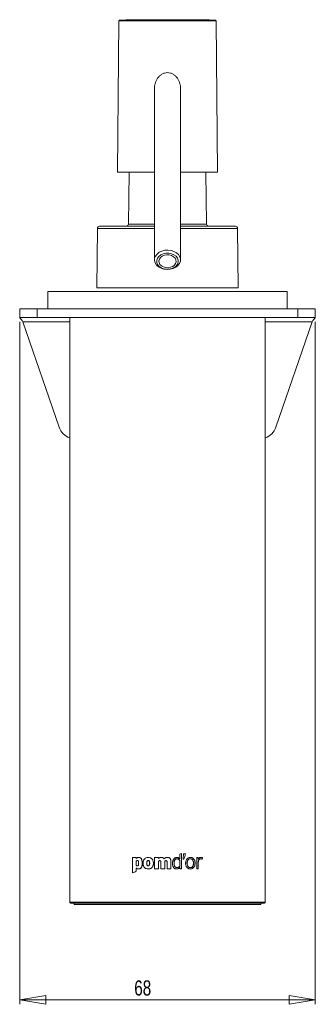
# Model space of a CAD drawing. Header units: millimetres. Extents: x -61 to 284, y 26 to 500.
# Tile 2 of 3: x -61 to 7, y 273 to 500. Entities that reach past the tile are written whole.
import ezdxf

# ---------------------------------------------------------------- set-up
doc = ezdxf.new("R2010")
doc.units = ezdxf.units.MM
doc.styles.add('SLDTEXTSTYLE0', font='TXT', dxfattribs={"width": 0.75})
doc.dimstyles.new('SLDDIMSTYLE0', dxfattribs={"dimtxt": 3.5, "dimasz": 6, "dimexe": 0, "dimexo": 0.0625, "dimgap": 0.875, "dimtad": 1, "dimtoh": 1, "dimrnd": 1e-09, "dimzin": 12, "dimdsep": 46, "dimtxsty": 'SLDTEXTSTYLE0', "dimblk1": 'CLOSED', "dimblk2": 'CLOSED', "dimsah": 1, "dimcen": 0.09, "dimadec": 0, "dimazin": 0, "dimtfac": 1, "dimtofl": 0, "dimtmove": 0, "dimatfit": 3, "dimldrblk": 'CLOSED', "dimfxl": 1, "dimfrac": 2, "dimtolj": 1, "dimtzin": 12, "dimarcsym": 0})

# ---------------------------------------------------------------- blocks, each defined once
blk = doc.blocks.new('_CLOSED')
at = {"color": 0, "linetype": 'ByBlock', "lineweight": -2}
for p, q in [((-1, 0.166667), (0, 0)), ((-1, 0.166667), (-1, -0.166667)), ((0, 0), (-1, -0.166667)), ((0, 0), (-1, 0))]:
    blk.add_line(p, q, dxfattribs=at)
blk = doc.blocks.new('*D2')
at = {"color": 7, "linetype": 'Continuous', "lineweight": 0}
for p, q in [((-60.82, 430.41), (-60.82, 273.11)), ((7.18, 430.41), (7.18, 273.11)), ((7.18, 274.11), (-60.82, 274.11))]:
    blk.add_line(p, q, dxfattribs=at)
at = {"color": 7, "linetype": 'Continuous', "lineweight": 0, "xscale": 6, "yscale": 6, "rotation": 180}
blk.add_blockref('_CLOSED', (-60.82, 274.11, -20.78), dxfattribs=at)
at = {"color": 7, "linetype": 'Continuous', "lineweight": 0, "xscale": 6, "yscale": 6}
blk.add_blockref('_CLOSED', (7.18, 274.11, -20.78), dxfattribs=at)
at = {"color": 7, "linetype": 'Continuous', "lineweight": 0, "insert": (-34.47, 278.63), "char_height": 3.5, "attachment_point": 1, "style": 'SLDTEXTSTYLE0'}
blk.add_mtext('68', dxfattribs=at)

msp = doc.modelspace()

# ---------------------------------------------------------------- linework, layer by layer
at = {"color": 7, "linetype": 'Continuous', "lineweight": 15}
for p, q in [((-38.016, 499.74), (-38.32, 464.914)), ((-15.32, 464.914), (-15.624, 499.74)), ((-29.82, 483.988), (-29.82, 444.682)), ((-23.82, 444.682), (-23.82, 483.988)), ((-29.82, 464.914), (-38.32, 464.914)), ((-35.601, 464.914), (-35.811, 452.906)), ((-15.32, 464.914), (-23.82, 464.914)), ((-17.828, 452.906), (-18.038, 464.914)), ((-42.947, 451.919), (-43.067, 438.214)), ((-42.447, 452.414), (-32.995, 452.414)), ((-32.995, 452.414), (-29.82, 452.414)), ((-23.82, 452.414), (-11.192, 452.414)), ((-10.572, 438.214), (-10.692, 451.919)), ((-54.32, 437.414), (-54.32, 433.414)), ((0.68, 437.414), (-54.32, 437.414)), ((0.68, 433.414), (0.68, 437.414)), ((-60.82, 431.414), (-60.82, 433.414)), ((-60.82, 433.414), (-56.82, 433.414)), ((-56.82, 433.414), (-56.82, 431.414)), ((-56.82, 433.414), (3.18, 433.414)), ((3.18, 431.414), (3.18, 433.414)), ((3.18, 433.414), (7.18, 433.414)), ((7.18, 433.414), (7.18, 431.414)), ((-56.82, 431.414), (-60.82, 431.414)), ((-60.82, 431.292), (-60.82, 431.414)), ((-56.82, 431.414), (3.18, 431.414)), ((-49.32, 431.414), (-49.32, 296.614)), ((-4.32, 296.614), (-4.32, 431.414)), ((7.18, 431.414), (3.18, 431.414)), ((7.18, 431.414), (7.18, 431.292)), ((-51.747, 406.117), (-60.085, 430.414)), ((6.445, 430.414), (-1.892, 406.117)), ((-23.165, 307.784), (-23.232, 306.563)), ((-23.157, 307.784), (-23.224, 306.563)), ((-26.906, 305.803), (-26.906, 304.353)), ((-26.82, 296.414), (-49.12, 296.414)), ((-48.32, 296.414), (-48.32, 296.114)), ((-48.32, 296.114), (-29.283, 296.114)), ((-29.283, 296.114), (-5.32, 296.114)), ((-4.52, 296.414), (-26.82, 296.414)), ((-5.32, 296.114), (-5.32, 296.414))]:
    msp.add_line(p, q, dxfattribs=at)
at = {"color": 8, "linetype": 'Continuous', "lineweight": 15}
for p, q in [((-15.624, 499.74), (-38.016, 499.74)), ((-15.821, 499.939), (-37.818, 499.939)), ((-29.82, 451.919), (-42.947, 451.919)), ((-35.811, 452.906), (-30.373, 452.906)), ((-30.373, 452.906), (-29.82, 452.906)), ((-23.82, 452.906), (-17.828, 452.906)), ((-10.692, 451.919), (-23.82, 451.919)), ((-60.085, 430.414), (-49.32, 430.414)), ((-4.32, 430.414), (6.445, 430.414)), ((-49.32, 296.614), (-26.82, 296.614)), ((-26.82, 296.614), (-4.32, 296.614))]:
    msp.add_line(p, q, dxfattribs=at)
at = {"color": 142, "linetype": 'Continuous', "lineweight": 0, "true_color": 0x0080c0}
for p, q in [((-43.067, 438.214), (-33.24, 438.214)), ((-33.24, 438.214), (-10.572, 438.214)), ((-34.031, 306.908), (-34.857, 306.908)), ((-34.857, 306.908), (-34.857, 303.414)), ((-34.031, 306.728), (-34.031, 306.908)), ((-34.015, 306.728), (-34.015, 306.908)), ((-28.907, 306.908), (-29.779, 306.908)), ((-29.779, 306.908), (-29.779, 304.353)), ((-28.907, 306.737), (-28.907, 306.908)), ((-28.902, 306.737), (-28.902, 306.908)), ((-24.671, 306.645), (-24.666, 306.645)), ((-23.984, 307.696), (-23.984, 306.621)), ((-23.978, 307.696), (-23.978, 306.621)), ((-23.616, 304.353), (-23.616, 307.9)), ((-23.232, 306.563), (-23.224, 306.563)), ((-23.027, 306.563), (-23.224, 306.563)), ((-23.165, 307.784), (-23.157, 307.784)), ((-22.662, 307.784), (-23.157, 307.784)), ((-20.09, 306.908), (-20.09, 304.353)), ((-19.727, 306.908), (-20.075, 306.908)), ((-20.075, 306.908), (-20.075, 304.353)), ((-19.727, 306.591), (-19.727, 306.908)), ((-34.031, 306.119), (-34.031, 305.142)), ((-34.015, 305.142), (-34.031, 305.142)), ((-34.031, 303.765), (-34.031, 304.524)), ((-34.015, 306.119), (-34.015, 305.142)), ((-34.015, 303.765), (-34.015, 304.524)), ((-33.715, 305.02), (-33.73, 305.02)), ((-32.435, 305.633), (-32.448, 305.633)), ((-30.056, 305.633), (-30.063, 305.633)), ((-28.907, 304.353), (-29.779, 304.353)), ((-28.907, 304.353), (-28.907, 305.813)), ((-28.902, 304.353), (-28.902, 305.813)), ((-28.343, 305.803), (-28.343, 304.353)), ((-27.466, 304.353), (-28.343, 304.353)), ((-27.466, 304.353), (-27.466, 305.813)), ((-27.465, 304.353), (-27.465, 305.813)), ((-26.906, 305.803), (-26.906, 305.803)), ((-26.023, 304.353), (-26.906, 304.353)), ((-26.023, 304.353), (-26.023, 305.915)), ((-25.301, 305.594), (-25.298, 305.594)), ((-23.984, 304.986), (-23.984, 306.261)), ((-23.984, 304.665), (-23.984, 304.353)), ((-23.978, 304.986), (-23.978, 306.261)), ((-23.978, 304.665), (-23.978, 304.353)), ((-23.616, 304.353), (-23.978, 304.353)), ((-19.727, 304.353), (-20.075, 304.353)), ((-19.727, 304.353), (-19.727, 305.852)), ((-34.839, 303.414), (-34.857, 303.414)), ((-34.015, 303.765), (-34.031, 303.765))]:
    msp.add_line(p, q, dxfattribs=at)
at = {"color": 7, "linetype": 'Continuous', "lineweight": 15, "flags": 128}
for points in [[(-29.224, 446.015), (-28.725, 446.404), (-28.115, 446.693), (-27.43, 446.865), (-26.709, 446.91), (-25.995, 446.825), (-25.328, 446.616), (-24.749, 446.295), (-24.289, 445.88), (-23.977, 445.395), (-23.83, 444.869), (-23.857, 444.332), (-24.056, 443.815), (-24.415, 443.349), (-24.914, 442.96), (-25.524, 442.671), (-26.21, 442.499), (-26.93, 442.454), (-27.644, 442.538), (-28.311, 442.747), (-28.89, 443.069), (-29.35, 443.484), (-29.662, 443.969), (-29.809, 444.495), (-29.782, 445.032), (-29.584, 445.549), (-29.224, 446.015)], [(-28.823, 445.458), (-29.142, 445.035), (-29.302, 444.565), (-29.294, 444.08), (-29.116, 443.613), (-28.782, 443.197), (-28.315, 442.858), (-27.745, 442.622), (-27.112, 442.502), (-26.46, 442.509), (-25.832, 442.641), (-25.271, 442.889), (-24.816, 443.236), (-24.497, 443.66), (-24.337, 444.13), (-24.346, 444.615), (-24.523, 445.081), (-24.857, 445.498), (-25.325, 445.836), (-25.894, 446.073), (-26.527, 446.192), (-27.179, 446.186), (-27.807, 446.054), (-28.368, 445.806), (-28.823, 445.458)], [(-28.423, 445.236), (-28.021, 445.536), (-27.521, 445.739), (-26.965, 445.83), (-26.398, 445.8), (-25.864, 445.653), (-25.408, 445.4), (-25.066, 445.062), (-24.866, 444.666), (-24.824, 444.244), (-24.945, 443.83), (-25.217, 443.459), (-25.619, 443.159), (-26.118, 442.956), (-26.674, 442.865), (-27.242, 442.895), (-27.775, 443.042), (-28.232, 443.295), (-28.573, 443.633), (-28.773, 444.029), (-28.815, 444.451), (-28.695, 444.865), (-28.423, 445.236)]]:
    msp.add_lwpolyline(points, dxfattribs=at)
at = {"color": 7, "linetype": 'Continuous', "lineweight": 15}
for centre, radius, start, end in [((-37.816, 499.739), 0.2, 90.78776, 179.5), ((-26.82, -299.986), 800, 89.212242, 90.787758), ((-15.824, 499.739), 0.2, 0.5, 89.21224), ((-42.447, 451.914), 0.5, 90, 179.5), ((-36.311, 452.914), 0.5, 270, 359), ((-17.328, 452.914), 0.5, 181, 270), ((-11.192, 451.914), 0.5, 0.5, 90), ((-47.963, 407.416), 4, 198.94073, 250.17955), ((-5.676, 407.416), 4, 289.82045, 341.05927), ((-49.12, 296.614), 0.2, 180, 270), ((-4.52, 296.614), 0.2, 270, 0)]:
    msp.add_arc(centre, radius, start, end, dxfattribs=at)
at = {"color": 142, "linetype": 'Continuous', "lineweight": 0, "true_color": 0x0080c0}
for points, knots in [([(-29.82, 483.986), (-29.82, 484.44), (-29.767, 484.885), (-29.59, 485.538), (-29.514, 485.753), (-29.328, 486.16), (-29.218, 486.355), (-28.958, 486.724), (-28.811, 486.895), (-28.485, 487.197), (-28.305, 487.331), (-27.912, 487.558), (-27.706, 487.646), (-27.275, 487.773), (-27.047, 487.811), (-26.82, 487.821)], [0, 0, 0, 0, 0.25, 0.25, 0.375, 0.375, 0.5, 0.5, 0.625, 0.625, 0.75, 0.75, 0.875, 0.875, 1, 1, 1, 1]), ([(-26.82, 487.821), (-26.593, 487.811), (-26.371, 487.774), (-25.938, 487.648), (-25.728, 487.558), (-25.34, 487.335), (-25.156, 487.199), (-24.828, 486.894), (-24.681, 486.725), (-24.421, 486.356), (-24.311, 486.159), (-24.125, 485.751), (-24.049, 485.536), (-23.872, 484.884), (-23.82, 484.439), (-23.82, 483.986)], [0, 0, 0, 0, 0.125, 0.125, 0.25, 0.25, 0.375, 0.375, 0.5, 0.5, 0.625, 0.625, 0.75, 0.75, 1, 1, 1, 1]), ([(-33.456, 306.961), (-33.483, 306.961), (-33.538, 306.959), (-33.617, 306.947), (-33.693, 306.929), (-33.765, 306.902), (-33.835, 306.867), (-33.926, 306.812), (-33.989, 306.761), (-34.031, 306.728)], [0, 0, 0, 0, 0.1316407, 0.2580944, 0.3804882, 0.5000642, 0.6207753, 0.7500662, 1, 1, 1, 1]), ([(-34.015, 306.728), (-33.973, 306.761), (-33.91, 306.812), (-33.82, 306.867), (-33.727, 306.914), (-33.601, 306.953), (-33.495, 306.959), (-33.441, 306.961)], [0, 0, 0, 0, 0.2501806, 0.3795518, 0.5003626, 0.7420719, 1, 1, 1, 1]), ([(-32.636, 305.638), (-32.636, 305.696), (-32.638, 305.807), (-32.651, 305.969), (-32.671, 306.119), (-32.7, 306.258), (-32.737, 306.385), (-32.797, 306.536), (-32.892, 306.699), (-33.048, 306.85), (-33.241, 306.945), (-33.383, 306.956), (-33.456, 306.961)], [0, 0, 0, 0, 0.0979791, 0.1896269, 0.2752611, 0.3552715, 0.4301354, 0.5004353, 0.6307442, 0.7501759, 0.8713388, 1, 1, 1, 1]), ([(-33.441, 306.961), (-33.411, 306.96), (-33.352, 306.958), (-33.267, 306.943), (-33.186, 306.919), (-33.11, 306.885), (-33.004, 306.82), (-32.878, 306.699), (-32.762, 306.498), (-32.68, 306.251), (-32.631, 305.959), (-32.626, 305.75), (-32.623, 305.638)], [0, 0, 0, 0, 0.0530984, 0.1039739, 0.153289, 0.2017704, 0.2501823, 0.3695, 0.4997848, 0.6447101, 0.8102931, 1, 1, 1, 1]), ([(-30.063, 305.633), (-30.064, 305.678), (-30.066, 305.767), (-30.078, 305.896), (-30.098, 306.02), (-30.138, 306.184), (-30.214, 306.38), (-30.355, 306.593), (-30.542, 306.764), (-30.842, 306.922), (-31.263, 306.987), (-31.683, 306.923), (-31.979, 306.765), (-32.163, 306.593), (-32.302, 306.381), (-32.39, 306.145), (-32.44, 305.892), (-32.445, 305.722), (-32.448, 305.633)], [0, 0, 0, 0, 0.0333473, 0.0652272, 0.0957833, 0.1251785, 0.189491, 0.2502019, 0.3121047, 0.3752849, 0.5000416, 0.6247952, 0.6879529, 0.7498739, 0.810523, 0.8748968, 0.9347726, 1, 1, 1, 1]), ([(-32.435, 305.633), (-32.435, 305.678), (-32.433, 305.767), (-32.421, 305.897), (-32.402, 306.02), (-32.363, 306.184), (-32.29, 306.381), (-32.151, 306.593), (-31.968, 306.765), (-31.672, 306.923), (-31.253, 306.987), (-30.833, 306.922), (-30.534, 306.764), (-30.347, 306.593), (-30.206, 306.38), (-30.116, 306.145), (-30.065, 305.892), (-30.059, 305.722), (-30.056, 305.633)], [0, 0, 0, 0, 0.0334423, 0.0653767, 0.0959435, 0.1253024, 0.1897176, 0.2503947, 0.3123001, 0.3754192, 0.5000346, 0.6246534, 0.6877854, 0.749682, 0.8104088, 0.8747743, 0.9346812, 1, 1, 1, 1]), ([(-28.299, 306.961), (-28.328, 306.961), (-28.384, 306.959), (-28.467, 306.948), (-28.547, 306.931), (-28.649, 306.898), (-28.774, 306.839), (-28.862, 306.772), (-28.907, 306.737)], [0, 0, 0, 0, 0.12959974, 0.25554886, 0.37879533, 0.50035036, 0.74143011, 1, 1, 1, 1]), ([(-28.902, 306.737), (-28.872, 306.761), (-28.813, 306.807), (-28.718, 306.864), (-28.603, 306.915), (-28.462, 306.953), (-28.352, 306.959), (-28.296, 306.961)], [0, 0, 0, 0, 0.1748726, 0.3409076, 0.5001804, 0.7446812, 1, 1, 1, 1]), ([(-27.593, 306.674), (-27.617, 306.699), (-27.663, 306.746), (-27.739, 306.808), (-27.822, 306.86), (-27.938, 306.913), (-28.098, 306.954), (-28.229, 306.959), (-28.299, 306.961)], [0, 0, 0, 0, 0.1302011, 0.2499929, 0.3750074, 0.5000554, 0.7338482, 1, 1, 1, 1]), ([(-28.296, 306.961), (-28.26, 306.961), (-28.19, 306.959), (-28.09, 306.947), (-27.996, 306.928), (-27.907, 306.9), (-27.82, 306.86), (-27.737, 306.808), (-27.661, 306.746), (-27.615, 306.699), (-27.591, 306.674)], [0, 0, 0, 0, 0.1375763, 0.2661247, 0.3865697, 0.5000339, 0.6249904, 0.7499905, 0.8697391, 1, 1, 1, 1]), ([(-26.847, 306.961), (-26.883, 306.96), (-26.953, 306.959), (-27.056, 306.945), (-27.154, 306.922), (-27.249, 306.89), (-27.34, 306.848), (-27.427, 306.798), (-27.511, 306.739), (-27.565, 306.697), (-27.593, 306.674)], [0, 0, 0, 0, 0.13133767, 0.25773553, 0.38025903, 0.50007699, 0.62238104, 0.75004913, 0.86572638, 1, 1, 1, 1]), ([(-27.591, 306.674), (-27.563, 306.697), (-27.51, 306.739), (-27.425, 306.798), (-27.339, 306.848), (-27.218, 306.904), (-27.053, 306.952), (-26.917, 306.958), (-26.847, 306.961)], [0, 0, 0, 0, 0.13441969, 0.25019623, 0.37793752, 0.5003364, 0.74242659, 1, 1, 1, 1]), ([(-26.023, 305.915), (-26.024, 305.966), (-26.026, 306.064), (-26.04, 306.204), (-26.063, 306.333), (-26.095, 306.45), (-26.136, 306.555), (-26.2, 306.671), (-26.3, 306.791), (-26.455, 306.892), (-26.642, 306.952), (-26.776, 306.958), (-26.847, 306.961)], [0, 0, 0, 0, 0.1002163, 0.1928743, 0.278478, 0.3576661, 0.4312447, 0.5002167, 0.6186069, 0.7355736, 0.8601769, 1, 1, 1, 1]), ([(-26.847, 306.961), (-26.811, 306.96), (-26.74, 306.959), (-26.638, 306.944), (-26.543, 306.919), (-26.456, 306.885), (-26.378, 306.841), (-26.307, 306.786), (-26.244, 306.722), (-26.142, 306.583), (-26.041, 306.31), (-26.031, 306.057), (-26.025, 305.915)], [0, 0, 0, 0, 0.072159, 0.1397654, 0.2035637, 0.2644382, 0.3234048, 0.3815794, 0.4401235, 0.5001768, 0.7213421, 1, 1, 1, 1]), ([(-25.661, 305.589), (-25.66, 305.644), (-25.658, 305.751), (-25.643, 305.907), (-25.614, 306.087), (-25.56, 306.286), (-25.463, 306.503), (-25.328, 306.693), (-25.168, 306.828), (-25.008, 306.909), (-24.857, 306.953), (-24.753, 306.959), (-24.7, 306.961)], [0, 0, 0, 0, 0.0876656, 0.1709641, 0.2502641, 0.3803428, 0.5003243, 0.6290541, 0.7500346, 0.8325015, 0.9148257, 1, 1, 1, 1]), ([(-24.695, 306.961), (-24.727, 306.96), (-24.791, 306.958), (-24.884, 306.943), (-24.974, 306.917), (-25.06, 306.882), (-25.18, 306.815), (-25.325, 306.693), (-25.46, 306.503), (-25.557, 306.286), (-25.618, 306.062), (-25.652, 305.827), (-25.656, 305.67), (-25.658, 305.589)], [0, 0, 0, 0, 0.0517024, 0.10196794, 0.15141418, 0.20068953, 0.25044906, 0.37145611, 0.50016437, 0.62005656, 0.75003869, 0.87042398, 1, 1, 1, 1]), ([(-24.7, 306.961), (-24.664, 306.96), (-24.594, 306.958), (-24.491, 306.941), (-24.394, 306.914), (-24.273, 306.864), (-24.128, 306.772), (-24.034, 306.673), (-23.984, 306.621)], [0, 0, 0, 0, 0.1311783, 0.2572399, 0.3797183, 0.5002835, 0.7374628, 1, 1, 1, 1]), ([(-23.978, 306.621), (-24.003, 306.648), (-24.052, 306.701), (-24.131, 306.77), (-24.212, 306.829), (-24.327, 306.893), (-24.488, 306.95), (-24.625, 306.957), (-24.695, 306.961)], [0, 0, 0, 0, 0.1350532, 0.2626597, 0.3839493, 0.5002361, 0.7429662, 1, 1, 1, 1]), ([(-24.671, 306.645), (-24.643, 306.644), (-24.589, 306.642), (-24.508, 306.629), (-24.429, 306.608), (-24.353, 306.579), (-24.243, 306.523), (-24.108, 306.426), (-24.026, 306.316), (-23.984, 306.261)], [0, 0, 0, 0, 0.10091395, 0.2003325, 0.29933408, 0.39901068, 0.50043247, 0.74846096, 1, 1, 1, 1]), ([(-24.666, 306.645), (-24.639, 306.644), (-24.584, 306.642), (-24.503, 306.629), (-24.424, 306.608), (-24.347, 306.579), (-24.238, 306.523), (-24.102, 306.426), (-24.02, 306.316), (-23.978, 306.261)], [0, 0, 0, 0, 0.1009754, 0.2004497, 0.2994976, 0.3992074, 0.5006459, 0.7486335, 1, 1, 1, 1]), ([(-22.646, 305.628), (-22.645, 305.671), (-22.644, 305.755), (-22.633, 305.878), (-22.615, 305.996), (-22.58, 306.153), (-22.513, 306.343), (-22.39, 306.553), (-22.228, 306.731), (-22.027, 306.862), (-21.803, 306.943), (-21.564, 306.969), (-21.326, 306.949), (-21.101, 306.875), (-20.9, 306.748), (-20.738, 306.574), (-20.617, 306.363), (-20.541, 306.136), (-20.497, 305.894), (-20.492, 305.732), (-20.49, 305.648)], [0, 0, 0, 0, 0.0330188, 0.0648006, 0.0954713, 0.1251707, 0.18946, 0.2501822, 0.3130819, 0.3750957, 0.4364823, 0.500047, 0.564012, 0.6250069, 0.6871527, 0.7498937, 0.8103707, 0.8748931, 0.9349703, 1, 1, 1, 1]), ([(-20.476, 305.648), (-20.476, 305.69), (-20.478, 305.775), (-20.488, 305.898), (-20.506, 306.016), (-20.539, 306.173), (-20.604, 306.363), (-20.725, 306.574), (-20.887, 306.748), (-21.088, 306.875), (-21.314, 306.949), (-21.552, 306.969), (-21.791, 306.943), (-22.017, 306.862), (-22.218, 306.731), (-22.381, 306.554), (-22.504, 306.343), (-22.583, 306.116), (-22.629, 305.874), (-22.634, 305.712), (-22.637, 305.628)], [0, 0, 0, 0, 0.0331306, 0.0649335, 0.0955299, 0.125056, 0.1895267, 0.2499865, 0.3127289, 0.37492, 0.4359732, 0.5000224, 0.5636593, 0.625113, 0.6871589, 0.7500687, 0.8107604, 0.8750112, 0.9353152, 1, 1, 1, 1]), ([(-22.283, 305.638), (-22.282, 305.692), (-22.28, 305.797), (-22.262, 305.948), (-22.232, 306.085), (-22.19, 306.209), (-22.127, 306.338), (-22.032, 306.466), (-21.847, 306.608), (-21.559, 306.671), (-21.272, 306.606), (-21.089, 306.463), (-20.957, 306.283), (-20.857, 306.001), (-20.846, 305.766), (-20.841, 305.638)], [0, 0, 0, 0, 0.0581867, 0.1119126, 0.1616285, 0.2079028, 0.2514384, 0.3154284, 0.3764387, 0.5008695, 0.6248367, 0.6859338, 0.7498874, 0.8636298, 1, 1, 1, 1]), ([(-22.273, 305.638), (-22.272, 305.692), (-22.27, 305.797), (-22.252, 305.948), (-22.222, 306.086), (-22.18, 306.21), (-22.116, 306.339), (-22.021, 306.466), (-21.836, 306.608), (-21.547, 306.671), (-21.26, 306.606), (-21.077, 306.464), (-20.944, 306.284), (-20.843, 306.001), (-20.833, 305.766), (-20.827, 305.638)], [0, 0, 0, 0, 0.0581864, 0.1119086, 0.1616203, 0.2078934, 0.2514352, 0.315401, 0.3764322, 0.50087, 0.6248436, 0.6859744, 0.7498887, 0.8636605, 1, 1, 1, 1]), ([(-19.742, 306.591), (-19.732, 306.609), (-19.711, 306.646), (-19.674, 306.696), (-19.626, 306.751), (-19.565, 306.807), (-19.48, 306.867), (-19.38, 306.918), (-19.264, 306.954), (-19.185, 306.959), (-19.145, 306.961)], [0, 0, 0, 0, 0.082654, 0.1658021, 0.2501099, 0.374976, 0.5001587, 0.6698013, 0.8346328, 1, 1, 1, 1]), ([(-19.218, 306.625), (-19.24, 306.625), (-19.284, 306.623), (-19.347, 306.611), (-19.407, 306.591), (-19.481, 306.553), (-19.564, 306.484), (-19.659, 306.345), (-19.731, 306.129), (-19.738, 305.95), (-19.742, 305.852)], [0, 0, 0, 0, 0.0665468, 0.1297722, 0.1906743, 0.2503677, 0.3717201, 0.5002078, 0.7270119, 1, 1, 1, 1]), ([(-19.128, 306.961), (-19.152, 306.96), (-19.199, 306.959), (-19.27, 306.946), (-19.339, 306.925), (-19.407, 306.897), (-19.477, 306.858), (-19.548, 306.807), (-19.617, 306.744), (-19.678, 306.672), (-19.711, 306.618), (-19.727, 306.591)], [0, 0, 0, 0, 0.09968257, 0.1984003, 0.29731688, 0.3975891, 0.50032796, 0.62544061, 0.75025436, 0.87608909, 1, 1, 1, 1]), ([(-19.727, 305.852), (-19.726, 305.893), (-19.724, 305.973), (-19.711, 306.087), (-19.69, 306.192), (-19.661, 306.286), (-19.616, 306.386), (-19.548, 306.484), (-19.448, 306.567), (-19.329, 306.617), (-19.245, 306.623), (-19.201, 306.625)], [0, 0, 0, 0, 0.1155992, 0.2224902, 0.3214999, 0.4136675, 0.5002788, 0.6286561, 0.7500134, 0.8703774, 1, 1, 1, 1]), ([(-18.857, 306.528), (-18.876, 306.539), (-18.914, 306.561), (-18.972, 306.586), (-19.04, 306.608), (-19.122, 306.623), (-19.185, 306.624), (-19.218, 306.625)], [0, 0, 0, 0, 0.1735707, 0.33977, 0.5000298, 0.7382642, 1, 1, 1, 1]), ([(-19.201, 306.625), (-19.168, 306.624), (-19.105, 306.623), (-19.013, 306.606), (-18.924, 306.575), (-18.868, 306.544), (-18.84, 306.528)], [0, 0, 0, 0, 0.2618018, 0.500154, 0.7426118, 1, 1, 1, 1]), ([(-19.145, 306.961), (-19.111, 306.961), (-19.047, 306.96), (-18.95, 306.95), (-18.858, 306.933), (-18.799, 306.909), (-18.771, 306.898)], [0, 0, 0, 0, 0.2661719, 0.5001901, 0.7645806, 1, 1, 1, 1]), ([(-18.753, 306.898), (-18.771, 306.906), (-18.809, 306.922), (-18.871, 306.938), (-18.944, 306.952), (-19.03, 306.96), (-19.094, 306.961), (-19.128, 306.961)], [0, 0, 0, 0, 0.1539752, 0.3201204, 0.4998891, 0.7338758, 1, 1, 1, 1]), ([(-34.031, 306.119), (-34.008, 306.138), (-33.964, 306.172), (-33.893, 306.211), (-33.817, 306.236), (-33.762, 306.24), (-33.735, 306.241)], [0, 0, 0, 0, 0.2691609, 0.5000963, 0.7462311, 1, 1, 1, 1]), ([(-34.031, 304.524), (-33.991, 304.493), (-33.931, 304.446), (-33.845, 304.394), (-33.756, 304.349), (-33.638, 304.309), (-33.538, 304.303), (-33.488, 304.3)], [0, 0, 0, 0, 0.2500845, 0.3788173, 0.5002473, 0.7496033, 1, 1, 1, 1]), ([(-34.015, 306.119), (-33.992, 306.138), (-33.949, 306.172), (-33.877, 306.211), (-33.801, 306.236), (-33.747, 306.24), (-33.719, 306.241)], [0, 0, 0, 0, 0.2692623, 0.5002238, 0.7463163, 1, 1, 1, 1]), ([(-33.474, 304.3), (-33.499, 304.301), (-33.548, 304.302), (-33.622, 304.314), (-33.694, 304.333), (-33.763, 304.36), (-33.83, 304.394), (-33.915, 304.446), (-33.976, 304.493), (-34.015, 304.524)], [0, 0, 0, 0, 0.1259904, 0.2504775, 0.3747084, 0.4999376, 0.6212724, 0.749977, 1, 1, 1, 1]), ([(-33.735, 306.241), (-33.718, 306.24), (-33.687, 306.239), (-33.628, 306.224), (-33.566, 306.178), (-33.522, 306.092), (-33.491, 305.976), (-33.473, 305.811), (-33.471, 305.682), (-33.47, 305.609)], [0, 0, 0, 0, 0.06728, 0.125323, 0.2493328, 0.3597863, 0.4992586, 0.7151548, 1, 1, 1, 1]), ([(-33.47, 305.609), (-33.471, 305.539), (-33.473, 305.418), (-33.491, 305.263), (-33.523, 305.154), (-33.569, 305.075), (-33.629, 305.035), (-33.685, 305.022), (-33.715, 305.02), (-33.73, 305.02)], [0, 0, 0, 0, 0.28473391, 0.5006828, 0.63948889, 0.75051625, 0.87464629, 0.93271987, 1, 1, 1, 1]), ([(-33.719, 306.241), (-33.703, 306.24), (-33.672, 306.239), (-33.612, 306.224), (-33.551, 306.178), (-33.507, 306.092), (-33.476, 305.976), (-33.458, 305.811), (-33.456, 305.682), (-33.455, 305.609)], [0, 0, 0, 0, 0.0671687, 0.1251226, 0.2490175, 0.3594685, 0.4989918, 0.7149986, 1, 1, 1, 1]), ([(-33.455, 305.609), (-33.456, 305.539), (-33.458, 305.418), (-33.477, 305.263), (-33.508, 305.154), (-33.554, 305.075), (-33.614, 305.035), (-33.67, 305.022), (-33.699, 305.02), (-33.715, 305.02)], [0, 0, 0, 0, 0.2848986, 0.5009631, 0.6398195, 0.7508379, 0.8748444, 0.9328293, 1, 1, 1, 1]), ([(-33.488, 304.3), (-33.453, 304.301), (-33.386, 304.303), (-33.287, 304.32), (-33.195, 304.348), (-33.11, 304.387), (-33.032, 304.438), (-32.96, 304.5), (-32.896, 304.573), (-32.838, 304.658), (-32.765, 304.796), (-32.694, 305.007), (-32.644, 305.306), (-32.638, 305.522), (-32.636, 305.638)], [0, 0, 0, 0, 0.060247, 0.1172626, 0.171829, 0.2248366, 0.2772558, 0.330089, 0.3843158, 0.4408434, 0.5004742, 0.6436987, 0.8090055, 1, 1, 1, 1]), ([(-32.623, 305.638), (-32.623, 305.578), (-32.625, 305.462), (-32.638, 305.294), (-32.659, 305.14), (-32.689, 304.998), (-32.728, 304.869), (-32.789, 304.716), (-32.888, 304.551), (-33.052, 304.403), (-33.253, 304.314), (-33.398, 304.305), (-33.474, 304.3)], [0, 0, 0, 0, 0.0993205, 0.1918298, 0.2778507, 0.3577847, 0.4321319, 0.5015134, 0.6310257, 0.7500535, 0.8694563, 1, 1, 1, 1]), ([(-31.603, 305.633), (-31.602, 305.684), (-31.601, 305.78), (-31.584, 305.912), (-31.55, 306.054), (-31.481, 306.179), (-31.364, 306.243), (-31.265, 306.255), (-31.165, 306.243), (-31.047, 306.179), (-30.968, 306.035), (-30.93, 305.841), (-30.927, 305.708), (-30.925, 305.633)], [0, 0, 0, 0, 0.0972702, 0.180576, 0.2509115, 0.3749249, 0.4347354, 0.5000816, 0.5654366, 0.625239, 0.7492526, 0.859439, 1, 1, 1, 1]), ([(-30.925, 305.633), (-30.926, 305.582), (-30.927, 305.486), (-30.944, 305.354), (-30.98, 305.208), (-31.068, 305.05), (-31.246, 304.998), (-31.391, 305.025), (-31.497, 305.112), (-31.562, 305.248), (-31.598, 305.426), (-31.601, 305.559), (-31.603, 305.633)], [0, 0, 0, 0, 0.096671, 0.1800797, 0.2512472, 0.3809182, 0.4992385, 0.5803943, 0.6584183, 0.7494662, 0.860339, 1, 1, 1, 1]), ([(-31.593, 305.633), (-31.592, 305.684), (-31.59, 305.78), (-31.574, 305.912), (-31.539, 306.054), (-31.471, 306.179), (-31.354, 306.243), (-31.255, 306.255), (-31.155, 306.243), (-31.038, 306.179), (-30.959, 306.035), (-30.921, 305.841), (-30.917, 305.708), (-30.915, 305.633)], [0, 0, 0, 0, 0.0973362, 0.1806958, 0.251069, 0.3750844, 0.4348325, 0.5000814, 0.5653389, 0.6250789, 0.7490946, 0.8593441, 1, 1, 1, 1]), ([(-30.915, 305.633), (-30.916, 305.582), (-30.918, 305.486), (-30.935, 305.354), (-30.971, 305.209), (-31.058, 305.05), (-31.236, 304.998), (-31.381, 305.025), (-31.486, 305.112), (-31.551, 305.248), (-31.587, 305.426), (-31.591, 305.559), (-31.593, 305.633)], [0, 0, 0, 0, 0.0966655, 0.1800773, 0.2512494, 0.381017, 0.4992375, 0.5803086, 0.6583231, 0.7494626, 0.8603301, 1, 1, 1, 1]), ([(-28.907, 305.813), (-28.906, 305.851), (-28.905, 305.92), (-28.89, 306.015), (-28.864, 306.093), (-28.824, 306.156), (-28.767, 306.198), (-28.699, 306.219), (-28.651, 306.221), (-28.625, 306.222)], [0, 0, 0, 0, 0.1983613, 0.3639939, 0.5002562, 0.6288468, 0.749704, 0.8637431, 1, 1, 1, 1]), ([(-28.621, 306.222), (-28.647, 306.221), (-28.695, 306.219), (-28.763, 306.198), (-28.819, 306.156), (-28.868, 306.08), (-28.898, 305.963), (-28.901, 305.867), (-28.902, 305.813)], [0, 0, 0, 0, 0.1361564, 0.2501227, 0.3709554, 0.4996625, 0.7141436, 1, 1, 1, 1]), ([(-28.625, 306.222), (-28.599, 306.22), (-28.551, 306.218), (-28.482, 306.196), (-28.425, 306.152), (-28.377, 306.074), (-28.348, 305.955), (-28.345, 305.858), (-28.343, 305.803)], [0, 0, 0, 0, 0.1359323, 0.2503481, 0.3704522, 0.4999672, 0.7158111, 1, 1, 1, 1]), ([(-28.34, 305.803), (-28.341, 305.841), (-28.342, 305.912), (-28.357, 306.007), (-28.382, 306.087), (-28.422, 306.152), (-28.478, 306.196), (-28.547, 306.218), (-28.595, 306.22), (-28.621, 306.222)], [0, 0, 0, 0, 0.1981075, 0.3639452, 0.5006495, 0.6300922, 0.7500972, 0.8642868, 1, 1, 1, 1]), ([(-27.466, 305.813), (-27.466, 305.851), (-27.464, 305.92), (-27.449, 306.015), (-27.424, 306.093), (-27.383, 306.156), (-27.326, 306.198), (-27.257, 306.219), (-27.21, 306.221), (-27.184, 306.222)], [0, 0, 0, 0, 0.1983613, 0.3639939, 0.5002562, 0.6288468, 0.749704, 0.8637431, 1, 1, 1, 1]), ([(-27.183, 306.222), (-27.209, 306.221), (-27.256, 306.219), (-27.325, 306.198), (-27.382, 306.156), (-27.431, 306.08), (-27.46, 305.963), (-27.463, 305.867), (-27.465, 305.813)], [0, 0, 0, 0, 0.1361564, 0.2501227, 0.3709554, 0.4996625, 0.7141436, 1, 1, 1, 1]), ([(-27.184, 306.222), (-27.157, 306.22), (-27.109, 306.218), (-27.041, 306.196), (-26.985, 306.151), (-26.939, 306.073), (-26.91, 305.954), (-26.907, 305.858), (-26.906, 305.803)], [0, 0, 0, 0, 0.13625071, 0.25031983, 0.36990151, 0.49990321, 0.71517416, 1, 1, 1, 1]), ([(-26.906, 305.803), (-26.906, 305.841), (-26.908, 305.911), (-26.922, 306.007), (-26.946, 306.086), (-26.985, 306.151), (-27.04, 306.196), (-27.109, 306.218), (-27.157, 306.22), (-27.183, 306.222)], [0, 0, 0, 0, 0.19862632, 0.36455451, 0.50069386, 0.63063037, 0.75011905, 0.86396597, 1, 1, 1, 1]), ([(-24.748, 304.3), (-24.78, 304.301), (-24.841, 304.302), (-24.93, 304.316), (-25.016, 304.338), (-25.097, 304.369), (-25.212, 304.428), (-25.352, 304.54), (-25.49, 304.733), (-25.59, 304.976), (-25.651, 305.268), (-25.657, 305.478), (-25.661, 305.589)], [0, 0, 0, 0, 0.052773, 0.1036306, 0.1531042, 0.2017706, 0.2502356, 0.3715559, 0.499886, 0.6470156, 0.8121319, 1, 1, 1, 1]), ([(-25.658, 305.589), (-25.657, 305.532), (-25.655, 305.42), (-25.64, 305.259), (-25.614, 305.109), (-25.579, 304.971), (-25.532, 304.844), (-25.461, 304.697), (-25.348, 304.54), (-25.174, 304.401), (-24.968, 304.314), (-24.82, 304.305), (-24.744, 304.3)], [0, 0, 0, 0, 0.09693534, 0.18775347, 0.27290109, 0.35291989, 0.42846198, 0.50030148, 0.6286308, 0.75004363, 0.87159146, 1, 1, 1, 1]), ([(-24.656, 304.616), (-24.685, 304.617), (-24.742, 304.619), (-24.824, 304.636), (-24.9, 304.663), (-24.993, 304.714), (-25.096, 304.806), (-25.207, 304.984), (-25.288, 305.253), (-25.297, 305.473), (-25.301, 305.594)], [0, 0, 0, 0, 0.066303, 0.1292652, 0.1901316, 0.2502775, 0.3700713, 0.5000587, 0.725528, 1, 1, 1, 1]), ([(-24.652, 304.616), (-24.681, 304.617), (-24.737, 304.619), (-24.819, 304.636), (-24.896, 304.663), (-24.989, 304.714), (-25.092, 304.806), (-25.204, 304.984), (-25.285, 305.253), (-25.293, 305.473), (-25.298, 305.594)], [0, 0, 0, 0, 0.0663972, 0.1294439, 0.1903819, 0.2505833, 0.3704321, 0.5004027, 0.7257407, 1, 1, 1, 1]), ([(-23.984, 304.665), (-24.011, 304.636), (-24.064, 304.581), (-24.149, 304.509), (-24.236, 304.447), (-24.359, 304.377), (-24.529, 304.314), (-24.675, 304.304), (-24.748, 304.3)], [0, 0, 0, 0, 0.1345222, 0.2621131, 0.3837273, 0.5004661, 0.7477811, 1, 1, 1, 1]), ([(-24.744, 304.3), (-24.714, 304.301), (-24.655, 304.302), (-24.567, 304.314), (-24.483, 304.334), (-24.4, 304.361), (-24.284, 304.413), (-24.135, 304.507), (-24.032, 304.611), (-23.978, 304.665)], [0, 0, 0, 0, 0.1024842, 0.202929, 0.3021613, 0.4010381, 0.500426, 0.7383625, 1, 1, 1, 1]), ([(-23.984, 304.986), (-24.012, 304.953), (-24.066, 304.888), (-24.156, 304.805), (-24.25, 304.736), (-24.346, 304.683), (-24.447, 304.645), (-24.55, 304.621), (-24.621, 304.618), (-24.656, 304.616)], [0, 0, 0, 0, 0.163807, 0.317089, 0.4616559, 0.5996606, 0.7335729, 0.8660916, 1, 1, 1, 1]), ([(-23.978, 304.986), (-24.006, 304.953), (-24.06, 304.888), (-24.151, 304.805), (-24.244, 304.736), (-24.341, 304.683), (-24.441, 304.645), (-24.545, 304.621), (-24.616, 304.618), (-24.652, 304.616)], [0, 0, 0, 0, 0.1637006, 0.3169177, 0.4614595, 0.5994756, 0.7334302, 0.8660138, 1, 1, 1, 1]), ([(-20.49, 305.648), (-20.49, 305.605), (-20.492, 305.52), (-20.503, 305.397), (-20.52, 305.278), (-20.555, 305.12), (-20.62, 304.929), (-20.74, 304.716), (-20.899, 304.537), (-21.097, 304.402), (-21.32, 304.319), (-21.559, 304.292), (-21.798, 304.313), (-22.026, 304.389), (-22.229, 304.519), (-22.393, 304.696), (-22.515, 304.908), (-22.594, 305.137), (-22.639, 305.381), (-22.644, 305.544), (-22.646, 305.628)], [0, 0, 0, 0, 0.0329501, 0.0647097, 0.0954038, 0.1251709, 0.1894317, 0.2501888, 0.3132298, 0.3751068, 0.4366375, 0.5000468, 0.5638616, 0.6249948, 0.6869893, 0.7498859, 0.8103981, 0.8748923, 0.9350609, 1, 1, 1, 1]), ([(-22.637, 305.628), (-22.636, 305.585), (-22.635, 305.501), (-22.624, 305.377), (-22.606, 305.258), (-22.571, 305.1), (-22.506, 304.908), (-22.383, 304.696), (-22.219, 304.519), (-22.015, 304.389), (-21.787, 304.313), (-21.547, 304.292), (-21.308, 304.319), (-21.084, 304.402), (-20.886, 304.537), (-20.726, 304.716), (-20.606, 304.929), (-20.529, 305.158), (-20.483, 305.4), (-20.478, 305.563), (-20.476, 305.648)], [0, 0, 0, 0, 0.0330624, 0.0648434, 0.0954635, 0.1250573, 0.1895003, 0.249995, 0.3128924, 0.3749313, 0.4361227, 0.5000221, 0.5635039, 0.6251016, 0.6870098, 0.7500602, 0.8107866, 0.8750093, 0.9354055, 1, 1, 1, 1]), ([(-20.841, 305.638), (-20.842, 305.592), (-20.843, 305.503), (-20.856, 305.375), (-20.876, 305.255), (-20.905, 305.145), (-20.943, 305.043), (-21.001, 304.926), (-21.09, 304.802), (-21.227, 304.694), (-21.387, 304.629), (-21.561, 304.61), (-21.735, 304.629), (-21.896, 304.694), (-22.034, 304.803), (-22.166, 304.986), (-22.267, 305.271), (-22.278, 305.509), (-22.283, 305.638)], [0, 0, 0, 0, 0.0483817, 0.0937595, 0.1363788, 0.1765356, 0.2145833, 0.250937, 0.3151764, 0.3761624, 0.4368046, 0.5007484, 0.5646448, 0.6251932, 0.6859979, 0.7499745, 0.8638762, 1, 1, 1, 1]), ([(-20.827, 305.638), (-20.828, 305.592), (-20.83, 305.503), (-20.843, 305.374), (-20.863, 305.255), (-20.892, 305.144), (-20.93, 305.043), (-20.988, 304.926), (-21.078, 304.802), (-21.215, 304.694), (-21.375, 304.629), (-21.55, 304.61), (-21.724, 304.629), (-21.885, 304.694), (-22.023, 304.802), (-22.156, 304.986), (-22.257, 305.271), (-22.268, 305.508), (-22.273, 305.638)], [0, 0, 0, 0, 0.04838253, 0.09375845, 0.13637467, 0.17652904, 0.21457725, 0.25093688, 0.31515597, 0.37616174, 0.43679594, 0.50074983, 0.5646536, 0.62519303, 0.68601993, 0.7499742, 0.86388251, 1, 1, 1, 1])]:
    msp.add_open_spline(points, degree=3, knots=knots, dxfattribs=at)
at = {"color": 7, "linetype": 'Continuous', "lineweight": 15}
for points, knots in [([(-60.085, 430.414), (-60.207, 430.593), (-60.33, 430.771), (-60.575, 431.078), (-60.697, 431.206), (-60.82, 431.292)], [0, 0, 0, 0, 0.5, 0.5, 1, 1, 1, 1]), ([(7.18, 431.292), (7.058, 431.206), (6.935, 431.078), (6.69, 430.771), (6.568, 430.593), (6.445, 430.414)], [0, 0, 0, 0, 0.5, 0.5, 1, 1, 1, 1]), ([(-25.301, 305.594), (-25.301, 305.648), (-25.299, 305.753), (-25.286, 305.903), (-25.266, 306.039), (-25.236, 306.162), (-25.19, 306.296), (-25.116, 306.435), (-24.994, 306.558), (-24.841, 306.633), (-24.729, 306.641), (-24.671, 306.645)], [0, 0, 0, 0, 0.118479, 0.2273777, 0.3271415, 0.4183496, 0.5017594, 0.6366002, 0.7566683, 0.8736261, 1, 1, 1, 1]), ([(-25.298, 305.594), (-25.298, 305.877), (-25.263, 306.103), (-25.192, 306.273), (-25.191, 306.276), (-25.189, 306.28), (-25.188, 306.282), (-25.186, 306.287), (-25.184, 306.291), (-25.179, 306.302), (-25.176, 306.31), (-25.165, 306.332), (-25.158, 306.346), (-25.135, 306.386), (-25.119, 306.412), (-25.067, 306.481), (-25.028, 306.52), (-24.896, 306.613), (-24.79, 306.645), (-24.666, 306.645)], [0, 0, 0, 0, 0.5, 0.5, 0.5039062, 0.5039062, 0.5078125, 0.5078125, 0.515625, 0.515625, 0.53125, 0.53125, 0.5625, 0.5625, 0.625, 0.625, 0.75, 0.75, 1, 1, 1, 1]), ([(-33.73, 305.02), (-33.789, 305.02), (-33.843, 305.031), (-33.897, 305.054), (-33.902, 305.056), (-33.913, 305.061), (-33.918, 305.064), (-33.935, 305.073), (-33.946, 305.08), (-33.981, 305.102), (-34.006, 305.12), (-34.031, 305.142)], [0, 0, 0, 0, 0.5, 0.5, 0.5625, 0.5625, 0.625, 0.625, 0.75, 0.75, 1, 1, 1, 1]), ([(-33.715, 305.02), (-33.734, 305.021), (-33.771, 305.022), (-33.825, 305.033), (-33.883, 305.052), (-33.947, 305.088), (-33.991, 305.123), (-34.015, 305.142)], [0, 0, 0, 0, 0.1741526, 0.3399232, 0.5000387, 0.7273725, 1, 1, 1, 1]), ([(-32.448, 305.633), (-32.447, 305.588), (-32.446, 305.499), (-32.433, 305.37), (-32.414, 305.246), (-32.374, 305.082), (-32.3, 304.885), (-32.161, 304.672), (-31.978, 304.5), (-31.683, 304.34), (-31.263, 304.273), (-30.842, 304.341), (-30.543, 304.501), (-30.357, 304.673), (-30.215, 304.886), (-30.124, 305.121), (-30.072, 305.374), (-30.066, 305.544), (-30.063, 305.633)], [0, 0, 0, 0, 0.0332735, 0.0651288, 0.0957108, 0.1251831, 0.1894591, 0.2502171, 0.3122528, 0.375306, 0.5000351, 0.6247678, 0.6878202, 0.7498609, 0.810656, 0.8748955, 0.9349219, 1, 1, 1, 1]), ([(-32.435, 305.633), (-32.435, 305.54), (-32.43, 305.452), (-32.414, 305.326), (-32.407, 305.285), (-32.395, 305.225), (-32.391, 305.206), (-32.384, 305.176), (-32.382, 305.167), (-32.378, 305.152), (-32.377, 305.148), (-32.374, 305.138), (-32.373, 305.134), (-32.347, 305.041), (-32.316, 304.96), (-32.259, 304.848), (-32.238, 304.812), (-32.204, 304.761), (-32.193, 304.744), (-32.169, 304.712), (-32.157, 304.696), (-32.089, 304.615), (-32.029, 304.559), (-31.928, 304.486), (-31.893, 304.463), (-31.838, 304.433), (-31.819, 304.423), (-31.791, 304.41), (-31.781, 304.405), (-31.761, 304.397), (-31.751, 304.392), (-31.595, 304.329), (-31.432, 304.3), (-31.164, 304.3), (-31.078, 304.307), (-30.955, 304.33), (-30.915, 304.339), (-30.857, 304.356), (-30.838, 304.362), (-30.809, 304.372), (-30.8, 304.375), (-30.781, 304.382), (-30.773, 304.385), (-30.682, 304.422), (-30.608, 304.462), (-30.506, 304.535), (-30.474, 304.561), (-30.428, 304.604), (-30.413, 304.619), (-30.384, 304.649), (-30.369, 304.665), (-30.303, 304.743), (-30.257, 304.811), (-30.199, 304.923), (-30.181, 304.962), (-30.157, 305.023), (-30.149, 305.043), (-30.139, 305.075), (-30.135, 305.086), (-30.13, 305.102), (-30.128, 305.107), (-30.125, 305.118), (-30.123, 305.124), (-30.078, 305.28), (-30.056, 305.448), (-30.056, 305.633)], [0, 0, 0, 0, 0.0625, 0.0625, 0.09375, 0.09375, 0.109375, 0.109375, 0.1171875, 0.1171875, 0.1210938, 0.1210938, 0.125, 0.125, 0.1875, 0.1875, 0.21875, 0.21875, 0.234375, 0.234375, 0.25, 0.25, 0.3125, 0.3125, 0.34375, 0.34375, 0.359375, 0.359375, 0.3671875, 0.3671875, 0.375, 0.375, 0.5, 0.5, 0.5625, 0.5625, 0.59375, 0.59375, 0.609375, 0.609375, 0.6171875, 0.6171875, 0.625, 0.625, 0.6875, 0.6875, 0.71875, 0.71875, 0.734375, 0.734375, 0.75, 0.75, 0.8125, 0.8125, 0.84375, 0.84375, 0.859375, 0.859375, 0.8671875, 0.8671875, 0.8710938, 0.8710938, 0.875, 0.875, 1, 1, 1, 1])]:
    msp.add_open_spline(points, degree=3, knots=knots, dxfattribs=at)
at = {"color": 142, "linetype": 'Continuous', "lineweight": 0, "true_color": 0x0080c0}
for points in [[(-23.984, 307.696), (-23.864, 307.764), (-23.743, 307.832), (-23.623, 307.9)], [(-23.616, 307.9), (-23.736, 307.832), (-23.857, 307.764), (-23.978, 307.696)], [(-22.672, 307.784), (-22.793, 307.377), (-22.914, 306.97), (-23.035, 306.563)], [(-23.027, 306.563), (-22.905, 306.97), (-22.784, 307.377), (-22.662, 307.784)], [(-18.771, 306.898), (-18.8, 306.775), (-18.829, 306.651), (-18.857, 306.528)], [(-18.84, 306.528), (-18.811, 306.651), (-18.782, 306.775), (-18.753, 306.898)]]:
    msp.add_open_spline(points, degree=3, dxfattribs=at)
at = {"color": 7, "linetype": 'Continuous', "lineweight": 15}
for points in [[(-34.857, 303.414), (-34.584, 303.531), (-34.308, 303.648), (-34.031, 303.765)], [(-34.839, 303.414), (-34.567, 303.531), (-34.292, 303.648), (-34.015, 303.765)]]:
    msp.add_open_spline(points, degree=3, dxfattribs=at)

# ---------------------------------------------------------------- dimensions: what is measured, and where the dimension line sits
at = {"color": 7, "linetype": 'Continuous', "lineweight": 0}
dim = msp.add_linear_dim(base=(-60.82, 274.114), p1=(7.18, 431.414), p2=(-60.82, 431.414), dimstyle='SLDDIMSTYLE0', dxfattribs=at)
dim.commit()
dim.dimension.update_dxf_attribs({"geometry": '*D2', "text_midpoint": (-31.888, 274.114), "dimtype": 160})

doc.saveas('drawing.dxf')
